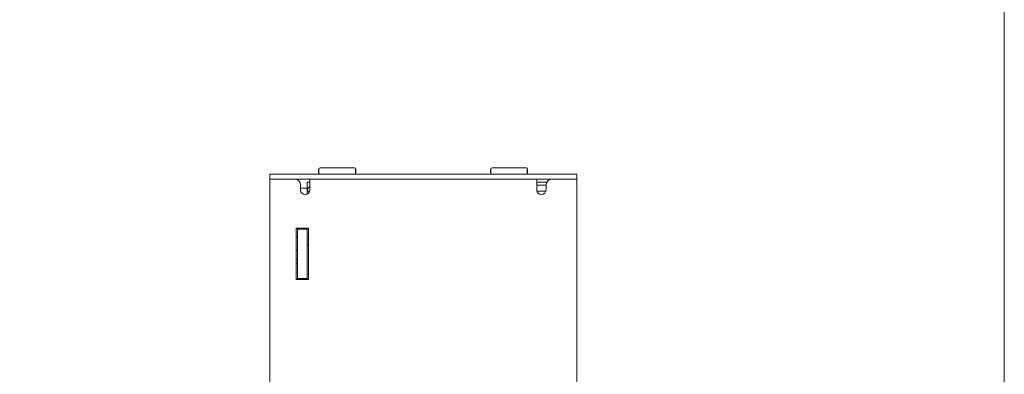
# Model space of a CAD drawing. Header units: millimetres. Extents: x -995 to -252, y -1463 to -938.
# Tile 11 of 11: x -413 to -252, y -1180 to -1122. Entities that reach past the tile are written whole.
import ezdxf

# ---------------------------------------------------------------- set-up
doc = ezdxf.new("R2010")
doc.units = ezdxf.units.MM
doc.header["$LTSCALE"] = 2
doc.layers.get('0').update_dxf_attribs({"lineweight": 9})
doc.layers.add('02___PRT_ALL_AXES', color=7, linetype='Continuous')

msp = doc.modelspace()

# ---------------------------------------------------------------- linework, layer by layer
at = {"color": 7, "linetype": 'Continuous'}
for p, q in [((-363.65, -1146.63), (-358.05, -1146.63)), ((-335.65, -1146.63), (-330.05, -1146.63)), ((-371.85, -1271.63), (-371.85, -1147.63)), ((-371.85, -1148.43), (-321.85, -1148.43)), ((-365.35, -1148.43), (-365.35, -1150.23)), ((-328.35, -1148.43), (-328.35, -1150.23)), ((-321.85, -1271.63), (-321.85, -1147.63)), ((-366.85, -1149.43), (-366.85, -1150.23)), ((-366.85, -1149.93), (-365.75, -1149.93)), ((-365.75, -1150.89), (-365.75, -1148.93)), ((-365.75, -1148.93), (-365.35, -1148.93)), ((-328.35, -1148.93), (-326.7, -1148.93)), ((-326.85, -1149.43), (-326.85, -1150.23)), ((-365.38, -1150.43), (-365.75, -1150.43)), ((-328.31, -1150.43), (-326.88, -1150.43)), ((-367.55, -1164.83), (-367.55, -1156.43)), ((-367.55, -1156.43), (-365.55, -1156.43)), ((-367.35, -1164.83), (-367.35, -1156.43)), ((-365.75, -1156.63), (-367.35, -1156.63)), ((-365.75, -1164.83), (-365.75, -1156.43)), ((-365.55, -1156.43), (-365.55, -1164.83)), ((-367.55, -1157.88), (-367.5, -1157.88)), ((-365.75, -1159.1), (-365.55, -1159.1)), ((-367.35, -1161.55), (-367.55, -1161.55)), ((-367.35, -1162.15), (-367.55, -1162.15)), ((-365.75, -1164.63), (-367.35, -1164.63)), ((-365.55, -1164.83), (-367.55, -1164.83))]:
    msp.add_line(p, q, dxfattribs=at)
at = {"color": 3, "linetype": 'Continuous'}
for p, q in [((-371.85, -1147.63), (-321.85, -1147.63)), ((-328.35, -1149.43), (-326.85, -1149.43)), ((-365.55, -1158.13), (-365.75, -1158.13))]:
    msp.add_line(p, q, dxfattribs=at)
at = {"ltscale": 2}
msp.add_lwpolyline([(-994.68, -1463.46), (-252.18, -1463.46), (-252.18, -938.46), (-994.68, -938.46)], close=True, dxfattribs=at)
at = {"color": 7, "linetype": 'Continuous'}
for centre, radius, start, end in [((-363.65, -1146.83), 0.2, 90, 180), ((-358.05, -1146.83), 0.2, 0, 90), ((-335.65, -1146.83), 0.2, 90, 180), ((-330.05, -1146.83), 0.2, 0, 90), ((-367.85, -1149.43), 1, 0, 90), ((-363.65, -1147.43), 0.2, 180, 270), ((-358.05, -1147.43), 0.2, 270, 0), ((-335.65, -1147.43), 0.2, 180, 270), ((-330.05, -1147.43), 0.2, 270, 0), ((-325.85, -1149.43), 1, 90, 180), ((-366.1, -1150.23), 0.75, 180, 0), ((-327.6, -1150.23), 0.75, 180, 0), ((-367.5, -1157.73), 0.15, 270, 0)]:
    msp.add_arc(centre, radius, start, end, dxfattribs=at)
at = {"color": 3, "linetype": 'Continuous'}
msp.add_arc((-364.75, -1150.43), 1, 126.9801, 180, dxfattribs=at)
at = {"layer": '02___PRT_ALL_AXES', "color": 7, "linetype": 'Continuous'}
for p, q in [((-363.85, -1147.43), (-363.85, -1146.83)), ((-357.85, -1147.43), (-357.85, -1146.83)), ((-335.85, -1147.43), (-335.85, -1146.83)), ((-329.85, -1147.43), (-329.85, -1146.83)), ((-365.75, -1159.1), (-365.55, -1159.1)), ((-367.35, -1160.08), (-367.55, -1160.08))]:
    msp.add_line(p, q, dxfattribs=at)

doc.saveas('drawing.dxf')
